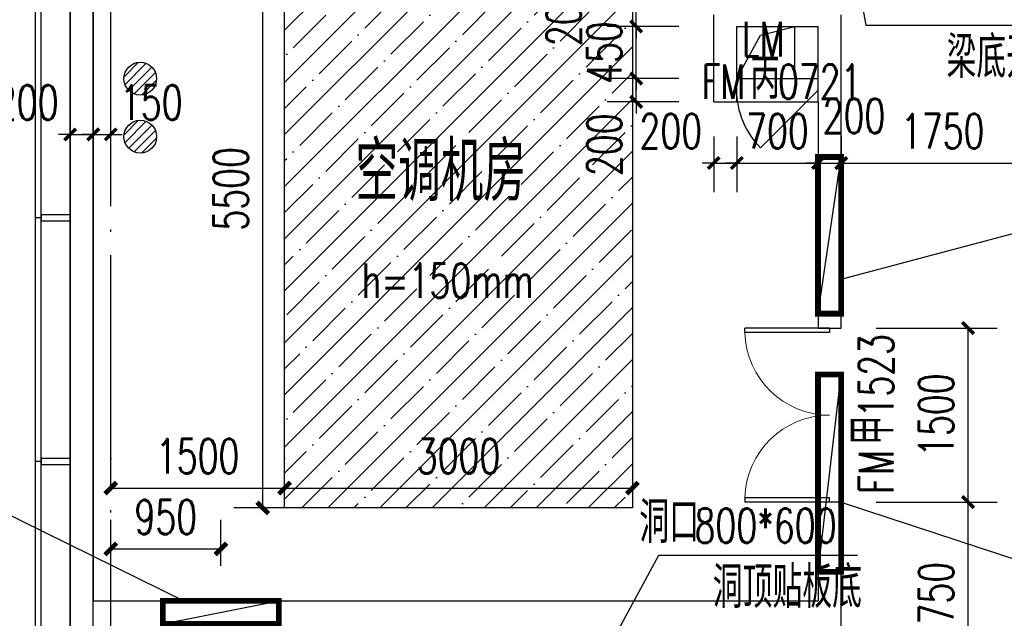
# Model space of a CAD drawing. Extents: x 797781 to 1255204, y 21234 to 1024248.
# Tile 233 of 256: x 895723 to 904215, y 287671 to 292830. Entities that reach past the tile are written whole.
import ezdxf

# ---------------------------------------------------------------- set-up
doc = ezdxf.new("R2010")
doc.units = 0
doc.header["$LTSCALE"] = 1000
doc.header["$MEASUREMENT"] = 0
doc.linetypes.add('230303生产综合楼-平面图_t8$0$DOTE', pattern=[2.42, 2, -0.2, 0.02, -0.2])
for name, color, linetype in [('230303生产综合楼-平面图_t8$0$3T_WOOD', 21, 'Continuous'), ('230303生产综合楼-平面图_t8$0$CURTWALL', 4, 'Continuous'), ('230303生产综合楼-平面图_t8$0$DIM_LEAD', 3, 'Continuous'), ('230303生产综合楼-平面图_t8$0$DOOR_FIRE', 4, 'Continuous'), ('230303生产综合楼-平面图_t8$0$DOOR_FIRE_TEXT', 7, 'Continuous'), ('230303生产综合楼-平面图_t8$0$DOTE', 1, '230303生产综合楼-平面图_t8$0$DOTE'), ('230303生产综合楼-平面图_t8$0$H-楼板留洞', 6, 'Continuous'), ('230303生产综合楼-平面图_t8$0$PUB_DIM', 3, 'Continuous'), ('230303生产综合楼-平面图_t8$0$PUB_HATCH', 8, 'Continuous'), ('230303生产综合楼-平面图_t8$0$PUB_TEXT', 7, 'Continuous'), ('230303生产综合楼-平面图_t8$0$WALL', 40, 'Continuous'), ('230303生产综合楼-平面图_t8$0$WINDOW_TEXT', 7, 'Continuous'), ('230303生产综合楼-平面图_t8$0$板洞', 6, 'Continuous'), ('A-暖通提建筑洞口', 1, 'Continuous'), ('DIM_LEAD', 3, 'Continuous'), ('DUCT-新风设备标注', 3, 'Continuous'), ('EQUIP_地漏', 7, 'Continuous'), ('PUB_DIM', 3, 'Continuous'), ('PUB_HATCH', 8, 'Continuous'), ('PUB_TEXT', 7, 'Continuous'), ('WINDOW', 4, 'Continuous')]:
    doc.layers.add(name, color=color, linetype=linetype)
doc.styles.add('230303生产综合楼-平面图_t8$0$_TCH_DIM', font='SIMPLEX', dxfattribs={"bigfont": 'GBCBIG'})
doc.styles.add('230303生产综合楼-平面图_T8$0$_TCH_DIM_T3', font='SIMPLEX', dxfattribs={"width": 0.705882, "bigfont": 'GBCBIG'})
doc.styles.add('230303生产综合楼-平面图_t8$0$_TCH_WINDOW', font='SIMPLEX', dxfattribs={"height": 3.5, "bigfont": 'GBCBIG'})
doc.styles.add('_TCH_DIM_T3', font='SIMPLEX', dxfattribs={"width": 0.705882, "bigfont": 'GBCBIG'})
doc.dimstyles.new('230303生产综合楼-平面图_T8$0$_TCH_ARCH&&100', dxfattribs={"dimtxt": 297.5, "dimasz": 100, "dimexe": 250, "dimexo": 300, "dimgap": 126.25, "dimtad": 1, "dimdec": 0, "dimzin": 0, "dimdsep": 46, "dimtxsty": '230303生产综合楼-平面图_T8$0$_TCH_DIM_T3', "dimblk": '230303生产综合楼-平面图_t8$0$_ArchTick', "dimcen": 0.09, "dimclrt": 7, "dimazin": 2, "dimtfac": 1, "dimtdec": 0, "dimtix": 1, "dimtmove": 2, "dimatfit": 3, "dimfxl": 1, "dimtolj": 1, "dimtzin": 0, "dimarcsym": 0})
doc.dimstyles.new('_TCH_ARCH&&100', dxfattribs={"dimtxt": 297.5, "dimasz": 100, "dimexe": 250, "dimexo": 300, "dimgap": 126.25, "dimtad": 1, "dimdec": 0, "dimzin": 0, "dimdsep": 46, "dimtxsty": '_TCH_DIM_T3', "dimblk": 'ARCHTICK', "dimcen": 0.09, "dimclrt": 7, "dimazin": 2, "dimtfac": 1, "dimtdec": 0, "dimtix": 1, "dimtmove": 2, "dimatfit": 3, "dimfxl": 1, "dimtolj": 1, "dimtzin": 0, "dimarcsym": 0})

# ---------------------------------------------------------------- blocks, each defined once
blk = doc.blocks.new('_ArchTick')
at = {"color": 0, "linetype": 'ByBlock', "const_width": 0.4}
blk.add_lwpolyline([(-0.5, -0.5), (0.5, 0.5)], dxfattribs=at)
blk = doc.blocks.new('*D6659')
at = {"layer": 'Defpoints', "color": 0, "transparency": 16777216}
for p in [(636809.1, 285211), (635859.1, 284763.9), (636809.1, 284763.9)]:
    blk.add_point(p, dxfattribs=at)
at = {"layer": 'PUB_DIM', "color": 0, "lineweight": -2, "transparency": 16777216}
for p, q in [((635859.1, 285063.9), (635859.1, 285461)), ((636809.1, 285063.9), (636809.1, 285461)), ((635859.1, 285211), (636809.1, 285211))]:
    blk.add_line(p, q, dxfattribs=at)
at = {"layer": 'PUB_DIM', "color": 0, "lineweight": -2, "transparency": 16777216, "xscale": 100, "yscale": 100, "zscale": 100, "rotation": 180}
blk.add_blockref('_ArchTick', (635859.1, 285211), dxfattribs=at)
at = {"layer": 'PUB_DIM', "color": 0, "lineweight": -2, "transparency": 16777216, "xscale": 100, "yscale": 100, "zscale": 100}
blk.add_blockref('_ArchTick', (636809.1, 285211), dxfattribs=at)
at = {"layer": 'PUB_DIM', "color": 7, "transparency": 16777216, "insert": (636334.1, 285486), "char_height": 297.5, "attachment_point": 5, "style": '_TCH_DIM_T3'}
blk.add_mtext('\\A1;950', dxfattribs=at)
blk = doc.blocks.new('$TwtSys$00000141')
for p, q in [((-94.2, 7.7), (-10.1, 91.8)), ((-94.2, 7.7), (-10.1, 91.8)), ((-87.2, -35.1), (35.1, 87.2)), ((-87.2, -35.1), (35.1, 87.2)), ((-66.5, -66.5), (66.5, 66.5)), ((-66.5, -66.5), (66.5, 66.5)), ((-32.4, -87.1), (87.6, 32.9)), ((-32.4, -87.1), (87.6, 32.9)), ((11.4, -92.3), (92.3, -11.4)), ((11.4, -92.3), (92.3, -11.4))]:
    blk.add_line(p, q)
blk.add_circle((0, 0), 94)
blk.add_circle((0, 0), 94)
blk = doc.blocks.new('2FDL')
at = {"layer": 'EQUIP_地漏', "xscale": 1.5, "yscale": 1.5, "zscale": 1.5, "rotation": 180.0000000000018}
for p in [(1137787.5, 18674.5), (1137787.5, 18174.5)]:
    blk.add_blockref('$TwtSys$00000141', p, dxfattribs=at)
blk = doc.blocks.new('230303生产综合楼-平面图_t8$0$2FNTD')
at = {"layer": '230303生产综合楼-平面图_t8$0$DIM_LEAD'}
for p, q in [((511962.6, 95778.4), (512173.8, 94605.6)), ((512173.8, 94605.6), (513888.4, 94605.6))]:
    blk.add_line(p, q, dxfattribs=at)
at = {"layer": 'DIM_LEAD'}
for p, q in [((509687.6, 88743.7), (510388.4, 90037.3)), ((510388.4, 90037.3), (512103, 90037.3))]:
    blk.add_line(p, q, dxfattribs=at)
at = {"layer": '230303生产综合楼-平面图_t8$0$PUB_TEXT', "style": '230303生产综合楼-平面图_t8$0$_TCH_DIM'}
blk.add_text('梁底开洞', height=357.45, dxfattribs=at).set_placement((512871.2, 94150.6))
at = {"layer": 'PUB_TEXT', "style": '230303生产综合楼-平面图_t8$0$_TCH_DIM'}
for s, p in [('洞口', (510221.5, 90142.3)), ('洞顶贴板底', (510855, 89582.3))]:
    blk.add_text(s, height=357.45, dxfattribs=at).set_placement(p)
at = {"layer": 'PUB_TEXT', "style": '230303生产综合楼-平面图_t8$0$_TCH_DIM', "width": 0.705882}
blk.add_text('800*600', height=297.5, dxfattribs=at).set_placement((510698, 90142.3))
blk = doc.blocks.new('230303生产综合楼-平面图_t8$0$2WLGJ')
at = {"layer": '230303生产综合楼-平面图_t8$0$3T_WOOD'}
for points in [[(1023385.2, 90946.2), (1023335.2, 90946.2)], [(1023385.2, 88846.2), (1023335.2, 88846.2)]]:
    blk.add_lwpolyline(points, dxfattribs=at)
for points in [[(1023385.2, 90971.2), (1023385.2, 90921.2), (1023635.2, 90921.2), (1023635.2, 90971.2)], [(1023385.2, 88871.2), (1023385.2, 88821.2), (1023635.2, 88821.2), (1023635.2, 88871.2)]]:
    blk.add_lwpolyline(points, close=True, dxfattribs=at)
blk = doc.blocks.new('$DorLib2D$00000114')
at = {"color": 0}
blk.add_line((0.5, 0), (-0.207, 0.707), dxfattribs=at)
blk.add_arc((0.5, 0), 1, 135, 180, dxfattribs=at)
blk = doc.blocks.new('*D2996')
at = {"layer": 'Defpoints', "color": 0, "transparency": 16777216}
for p in [(897818.9, 294121.6), (898304.8, 294121.6), (898304.8, 288621.6)]:
    blk.add_point(p, dxfattribs=at)
at = {"layer": 'PUB_DIM', "color": 0, "lineweight": -2, "transparency": 16777216}
for p, q in [((898004.8, 294121.6), (897568.9, 294121.6)), ((897818.9, 288621.6), (897818.9, 294121.6)), ((898004.8, 288621.6), (897568.9, 288621.6))]:
    blk.add_line(p, q, dxfattribs=at)
at = {"layer": 'PUB_DIM', "color": 0, "lineweight": -2, "transparency": 16777216, "xscale": 100, "yscale": 100, "zscale": 100}
for p, rotation in [((897818.9, 294121.6), 90), ((897818.9, 288621.6), 270)]:
    blk.add_blockref('_ArchTick', p, dxfattribs=dict(at, rotation=rotation))
at = {"layer": 'PUB_DIM', "color": 7, "transparency": 16777216, "insert": (897543.9, 291371.6), "char_height": 297.5, "attachment_point": 5, "rotation": 90, "style": '_TCH_DIM_T3'}
blk.add_mtext('\\A1;5500', dxfattribs=at)
blk = doc.blocks.new('*D2998')
at = {"layer": 'Defpoints', "color": 0, "transparency": 16777216}
for p in [(896508, 288750.7), (898007.5, 288792.7), (898007.5, 288750.7)]:
    blk.add_point(p, dxfattribs=at)
at = {"layer": 'PUB_DIM', "color": 0, "lineweight": -2, "transparency": 16777216}
for p, q in [((896508, 289050.7), (896508, 289042.7)), ((898007.5, 289050.7), (898007.5, 289042.7)), ((896508, 288792.7), (898007.5, 288792.7))]:
    blk.add_line(p, q, dxfattribs=at)
at = {"layer": 'PUB_DIM', "color": 0, "lineweight": -2, "transparency": 16777216, "xscale": 100, "yscale": 100, "zscale": 100, "rotation": 180}
blk.add_blockref('_ArchTick', (896508, 288792.7), dxfattribs=at)
at = {"layer": 'PUB_DIM', "color": 0, "lineweight": -2, "transparency": 16777216, "xscale": 100, "yscale": 100, "zscale": 100}
blk.add_blockref('_ArchTick', (898007.5, 288792.7), dxfattribs=at)
at = {"layer": 'PUB_DIM', "color": 7, "transparency": 16777216, "insert": (897257.8, 289067.7), "char_height": 297.5, "attachment_point": 5, "style": '_TCH_DIM_T3'}
blk.add_mtext('\\A1;1500', dxfattribs=at)
blk = doc.blocks.new('*D2999')
at = {"layer": 'Defpoints', "color": 0, "transparency": 16777216}
for p in [(898007.5, 288750.7), (901007.5, 288792.7), (901007.5, 288750.7)]:
    blk.add_point(p, dxfattribs=at)
at = {"layer": 'PUB_DIM', "color": 0, "lineweight": -2, "transparency": 16777216}
for p, q in [((898007.5, 289050.7), (898007.5, 289042.7)), ((901007.5, 289050.7), (901007.5, 289042.7)), ((898007.5, 288792.7), (901007.5, 288792.7))]:
    blk.add_line(p, q, dxfattribs=at)
at = {"layer": 'PUB_DIM', "color": 0, "lineweight": -2, "transparency": 16777216, "xscale": 100, "yscale": 100, "zscale": 100, "rotation": 180}
blk.add_blockref('_ArchTick', (898007.5, 288792.7), dxfattribs=at)
at = {"layer": 'PUB_DIM', "color": 0, "lineweight": -2, "transparency": 16777216, "xscale": 100, "yscale": 100, "zscale": 100}
blk.add_blockref('_ArchTick', (901007.5, 288792.7), dxfattribs=at)
at = {"layer": 'PUB_DIM', "color": 7, "transparency": 16777216, "insert": (899507.5, 289067.7), "char_height": 297.5, "attachment_point": 5, "style": '_TCH_DIM_T3'}
blk.add_mtext('\\A1;3000', dxfattribs=at)
blk = doc.blocks.new('230303生产综合楼-平面图_t8$0$_ArchTick')
at = {"color": 0, "linetype": 'ByBlock', "const_width": 0.3}
blk.add_lwpolyline([(-0.5, -0.5), (0.5, 0.5)], dxfattribs=at)
blk = doc.blocks.new('*D5119')
at = {"layer": '230303生产综合楼-平面图_t8$0$PUB_DIM', "color": 0, "lineweight": -2, "transparency": 16777216}
for p, q in [((896358, 292065), (896358, 292090.7)), ((896508, 292065), (896508, 292090.7)), ((896358, 291840.7), (896258, 291840.7)), ((896358, 291840.7), (896508, 291840.7)), ((896508, 291840.7), (896608, 291840.7))]:
    blk.add_line(p, q, dxfattribs=at)
at = {"layer": 'Defpoints', "color": 0, "transparency": 16777216}
for p in [(896508, 291840.7), (896358, 291765), (896508, 291765)]:
    blk.add_point(p, dxfattribs=at)
at = {"layer": '230303生产综合楼-平面图_t8$0$PUB_DIM', "color": 0, "lineweight": -2, "transparency": 16777216, "xscale": 100, "yscale": 100, "zscale": 100}
blk.add_blockref('230303生产综合楼-平面图_t8$0$_ArchTick', (896358, 291840.7), dxfattribs=at)
at = {"layer": '230303生产综合楼-平面图_t8$0$PUB_DIM', "color": 0, "lineweight": -2, "transparency": 16777216, "xscale": 100, "yscale": 100, "zscale": 100, "rotation": 180}
blk.add_blockref('230303生产综合楼-平面图_t8$0$_ArchTick', (896508, 291840.7), dxfattribs=at)
at = {"layer": '230303生产综合楼-平面图_t8$0$PUB_DIM', "color": 7, "transparency": 16777216, "insert": (896858, 292115.7), "char_height": 297.5, "attachment_point": 5, "style": '230303生产综合楼-平面图_T8$0$_TCH_DIM_T3'}
blk.add_mtext('\\A1;150', dxfattribs=at)
blk = doc.blocks.new('*D5120')
at = {"layer": '230303生产综合楼-平面图_t8$0$PUB_DIM', "color": 0, "lineweight": -2, "transparency": 16777216}
for p, q in [((896158, 292065), (896158, 292090.7)), ((896358, 292065), (896358, 292090.7)), ((896158, 291840.7), (896058, 291840.7)), ((896158, 291840.7), (896358, 291840.7)), ((896358, 291840.7), (896458, 291840.7))]:
    blk.add_line(p, q, dxfattribs=at)
at = {"layer": 'Defpoints', "color": 0, "transparency": 16777216}
for p in [(896358, 291840.7), (896158, 291765), (896358, 291765)]:
    blk.add_point(p, dxfattribs=at)
at = {"layer": '230303生产综合楼-平面图_t8$0$PUB_DIM', "color": 0, "lineweight": -2, "transparency": 16777216, "xscale": 100, "yscale": 100, "zscale": 100}
blk.add_blockref('230303生产综合楼-平面图_t8$0$_ArchTick', (896158, 291840.7), dxfattribs=at)
at = {"layer": '230303生产综合楼-平面图_t8$0$PUB_DIM', "color": 0, "lineweight": -2, "transparency": 16777216, "xscale": 100, "yscale": 100, "zscale": 100, "rotation": 180}
blk.add_blockref('230303生产综合楼-平面图_t8$0$_ArchTick', (896358, 291840.7), dxfattribs=at)
at = {"layer": '230303生产综合楼-平面图_t8$0$PUB_DIM', "color": 7, "transparency": 16777216, "insert": (895788, 292115.7), "char_height": 297.5, "attachment_point": 5, "style": '230303生产综合楼-平面图_T8$0$_TCH_DIM_T3'}
blk.add_mtext('\\A1;200', dxfattribs=at)
blk = doc.blocks.new('*D5245')
at = {"layer": '230303生产综合楼-平面图_t8$0$PUB_DIM', "color": 0, "lineweight": -2, "transparency": 16777216}
for p, q in [((901040, 292321.6), (901040, 292421.6)), ((901408, 292321.6), (900790, 292321.6)), ((901040, 292121.6), (901040, 292321.6)), ((901408, 292121.6), (900790, 292121.6)), ((901040, 292121.6), (901040, 292021.6))]:
    blk.add_line(p, q, dxfattribs=at)
at = {"layer": 'Defpoints', "color": 0, "transparency": 16777216}
for p in [(901040, 292321.6), (901708, 292321.6), (901708, 292121.6)]:
    blk.add_point(p, dxfattribs=at)
at = {"layer": '230303生产综合楼-平面图_t8$0$PUB_DIM', "color": 0, "lineweight": -2, "transparency": 16777216, "xscale": 100, "yscale": 100, "zscale": 100}
for p, rotation in [((901040, 292321.6), 270), ((901040, 292121.6), 90)]:
    blk.add_blockref('230303生产综合楼-平面图_t8$0$_ArchTick', p, dxfattribs=dict(at, rotation=rotation))
at = {"layer": '230303生产综合楼-平面图_t8$0$PUB_DIM', "color": 7, "transparency": 16777216, "insert": (900765, 291751.6), "char_height": 297.5, "attachment_point": 5, "rotation": 90, "style": '230303生产综合楼-平面图_T8$0$_TCH_DIM_T3'}
blk.add_mtext('\\A1;200', dxfattribs=at)
blk = doc.blocks.new('*D5246')
at = {"layer": '230303生产综合楼-平面图_t8$0$PUB_DIM', "color": 0, "lineweight": -2, "transparency": 16777216}
for p, q in [((901040, 292771.6), (901040, 292871.6)), ((901408, 292771.6), (900790, 292771.6)), ((901040, 292321.6), (901040, 292771.6)), ((901408, 292321.6), (900790, 292321.6)), ((901040, 292321.6), (901040, 292221.6))]:
    blk.add_line(p, q, dxfattribs=at)
at = {"layer": 'Defpoints', "color": 0, "transparency": 16777216}
for p in [(901040, 292771.6), (901708, 292771.6), (901708, 292321.6)]:
    blk.add_point(p, dxfattribs=at)
at = {"layer": '230303生产综合楼-平面图_t8$0$PUB_DIM', "color": 0, "lineweight": -2, "transparency": 16777216, "xscale": 100, "yscale": 100, "zscale": 100}
for p, rotation in [((901040, 292771.6), 270), ((901040, 292321.6), 90)]:
    blk.add_blockref('230303生产综合楼-平面图_t8$0$_ArchTick', p, dxfattribs=dict(at, rotation=rotation))
at = {"layer": '230303生产综合楼-平面图_t8$0$PUB_DIM', "color": 7, "transparency": 16777216, "insert": (900765, 292546.6), "char_height": 297.5, "attachment_point": 5, "rotation": 90, "style": '230303生产综合楼-平面图_T8$0$_TCH_DIM_T3'}
blk.add_mtext('\\A1;450', dxfattribs=at)
blk = doc.blocks.new('*D5247')
at = {"layer": '230303生产综合楼-平面图_t8$0$PUB_DIM', "color": 0, "lineweight": -2, "transparency": 16777216}
for p, q in [((901040, 292971.6), (901040, 293071.6)), ((901408, 292971.6), (900790, 292971.6)), ((901040, 292771.6), (901040, 292971.6)), ((901408, 292771.6), (900790, 292771.6)), ((901040, 292771.6), (901040, 292671.6))]:
    blk.add_line(p, q, dxfattribs=at)
at = {"layer": 'Defpoints', "color": 0, "transparency": 16777216}
for p in [(901040, 292971.6), (901708, 292971.6), (901708, 292771.6)]:
    blk.add_point(p, dxfattribs=at)
at = {"layer": '230303生产综合楼-平面图_t8$0$PUB_DIM', "color": 0, "lineweight": -2, "transparency": 16777216, "xscale": 100, "yscale": 100, "zscale": 100}
for p, rotation in [((901040, 292971.6), 270), ((901040, 292771.6), 90)]:
    blk.add_blockref('230303生产综合楼-平面图_t8$0$_ArchTick', p, dxfattribs=dict(at, rotation=rotation))
at = {"layer": '230303生产综合楼-平面图_t8$0$PUB_DIM', "color": 7, "transparency": 16777216, "insert": (900415, 292871.6), "char_height": 297.5, "attachment_point": 5, "rotation": 90, "style": '230303生产综合楼-平面图_T8$0$_TCH_DIM_T3'}
blk.add_mtext('\\A1;200', dxfattribs=at)
blk = doc.blocks.new('*D5253')
at = {"layer": '230303生产综合楼-平面图_t8$0$PUB_DIM', "color": 0, "lineweight": -2, "transparency": 16777216}
for p, q in [((901708, 291821.6), (901708, 291344.6)), ((901908, 291821.6), (901908, 291344.6)), ((901708, 291594.6), (901608, 291594.6)), ((901708, 291594.6), (901908, 291594.6)), ((901908, 291594.6), (902008, 291594.6))]:
    blk.add_line(p, q, dxfattribs=at)
at = {"layer": 'Defpoints', "color": 0, "transparency": 16777216}
for p in [(901708, 292121.6), (901908, 292121.6), (901908, 291594.6)]:
    blk.add_point(p, dxfattribs=at)
at = {"layer": '230303生产综合楼-平面图_t8$0$PUB_DIM', "color": 0, "lineweight": -2, "transparency": 16777216, "xscale": 100, "yscale": 100, "zscale": 100}
blk.add_blockref('230303生产综合楼-平面图_t8$0$_ArchTick', (901708, 291594.6), dxfattribs=at)
at = {"layer": '230303生产综合楼-平面图_t8$0$PUB_DIM', "color": 0, "lineweight": -2, "transparency": 16777216, "xscale": 100, "yscale": 100, "zscale": 100, "rotation": 180}
blk.add_blockref('230303生产综合楼-平面图_t8$0$_ArchTick', (901908, 291594.6), dxfattribs=at)
at = {"layer": '230303生产综合楼-平面图_t8$0$PUB_DIM', "color": 7, "transparency": 16777216, "insert": (901338, 291869.6), "char_height": 297.5, "attachment_point": 5, "style": '230303生产综合楼-平面图_T8$0$_TCH_DIM_T3'}
blk.add_mtext('\\A1;200', dxfattribs=at)
blk = doc.blocks.new('*D5254')
at = {"layer": '230303生产综合楼-平面图_t8$0$PUB_DIM', "color": 0, "lineweight": -2, "transparency": 16777216}
for p, q in [((901908, 291821.6), (901908, 291344.6)), ((902608, 291821.6), (902608, 291344.6)), ((901908, 291594.6), (901808, 291594.6)), ((901908, 291594.6), (902608, 291594.6)), ((902608, 291594.6), (902708, 291594.6))]:
    blk.add_line(p, q, dxfattribs=at)
at = {"layer": 'Defpoints', "color": 0, "transparency": 16777216}
for p in [(901908, 292121.6), (902608, 292121.6), (902608, 291594.6)]:
    blk.add_point(p, dxfattribs=at)
at = {"layer": '230303生产综合楼-平面图_t8$0$PUB_DIM', "color": 0, "lineweight": -2, "transparency": 16777216, "xscale": 100, "yscale": 100, "zscale": 100}
blk.add_blockref('230303生产综合楼-平面图_t8$0$_ArchTick', (901908, 291594.6), dxfattribs=at)
at = {"layer": '230303生产综合楼-平面图_t8$0$PUB_DIM', "color": 0, "lineweight": -2, "transparency": 16777216, "xscale": 100, "yscale": 100, "zscale": 100, "rotation": 180}
blk.add_blockref('230303生产综合楼-平面图_t8$0$_ArchTick', (902608, 291594.6), dxfattribs=at)
at = {"layer": '230303生产综合楼-平面图_t8$0$PUB_DIM', "color": 7, "transparency": 16777216, "insert": (902258, 291869.6), "char_height": 297.5, "attachment_point": 5, "style": '230303生产综合楼-平面图_T8$0$_TCH_DIM_T3'}
blk.add_mtext('\\A1;700', dxfattribs=at)
blk = doc.blocks.new('*D5255')
at = {"layer": '230303生产综合楼-平面图_t8$0$PUB_DIM', "color": 0, "lineweight": -2, "transparency": 16777216}
for p, q in [((902608, 291821.6), (902608, 291344.6)), ((902808, 291821.6), (902808, 291344.6)), ((902608, 291594.6), (902508, 291594.6)), ((902608, 291594.6), (902808, 291594.6)), ((902808, 291594.6), (902908, 291594.6))]:
    blk.add_line(p, q, dxfattribs=at)
at = {"layer": 'Defpoints', "color": 0, "transparency": 16777216}
for p in [(902608, 292121.6), (902808, 292121.6), (902808, 291594.6)]:
    blk.add_point(p, dxfattribs=at)
at = {"layer": '230303生产综合楼-平面图_t8$0$PUB_DIM', "color": 0, "lineweight": -2, "transparency": 16777216, "xscale": 100, "yscale": 100, "zscale": 100}
blk.add_blockref('230303生产综合楼-平面图_t8$0$_ArchTick', (902608, 291594.6), dxfattribs=at)
at = {"layer": '230303生产综合楼-平面图_t8$0$PUB_DIM', "color": 0, "lineweight": -2, "transparency": 16777216, "xscale": 100, "yscale": 100, "zscale": 100, "rotation": 180}
blk.add_blockref('230303生产综合楼-平面图_t8$0$_ArchTick', (902808, 291594.6), dxfattribs=at)
at = {"layer": '230303生产综合楼-平面图_t8$0$PUB_DIM', "color": 7, "transparency": 16777216, "insert": (902918.3, 292000.2), "char_height": 297.5, "attachment_point": 5, "style": '230303生产综合楼-平面图_T8$0$_TCH_DIM_T3'}
blk.add_mtext('\\A1;200', dxfattribs=at)
blk = doc.blocks.new('*D5256')
at = {"layer": '230303生产综合楼-平面图_t8$0$PUB_DIM', "color": 0, "lineweight": -2, "transparency": 16777216}
for p, q in [((902808, 291821.6), (902808, 291344.6)), ((904558, 291821.6), (904558, 291344.6)), ((902808, 291594.6), (904558, 291594.6))]:
    blk.add_line(p, q, dxfattribs=at)
at = {"layer": 'Defpoints', "color": 0, "transparency": 16777216}
for p in [(902808, 292121.6), (904558, 292121.6), (904558, 291594.6)]:
    blk.add_point(p, dxfattribs=at)
at = {"layer": '230303生产综合楼-平面图_t8$0$PUB_DIM', "color": 0, "lineweight": -2, "transparency": 16777216, "xscale": 100, "yscale": 100, "zscale": 100, "rotation": 180}
blk.add_blockref('230303生产综合楼-平面图_t8$0$_ArchTick', (902808, 291594.6), dxfattribs=at)
at = {"layer": '230303生产综合楼-平面图_t8$0$PUB_DIM', "color": 0, "lineweight": -2, "transparency": 16777216, "xscale": 100, "yscale": 100, "zscale": 100}
blk.add_blockref('230303生产综合楼-平面图_t8$0$_ArchTick', (904558, 291594.6), dxfattribs=at)
at = {"layer": '230303生产综合楼-平面图_t8$0$PUB_DIM', "color": 7, "transparency": 16777216, "insert": (903683, 291869.6), "char_height": 297.5, "attachment_point": 5, "style": '230303生产综合楼-平面图_T8$0$_TCH_DIM_T3'}
blk.add_mtext('\\A1;1750', dxfattribs=at)
blk = doc.blocks.new('*D5261')
at = {"layer": '230303生产综合楼-平面图_t8$0$PUB_DIM', "color": 0, "lineweight": -2, "transparency": 16777216}
for p, q in [((903108, 290171.6), (904152.3, 290171.6)), ((903902.3, 288671.6), (903902.3, 290171.6)), ((903108, 288671.6), (904152.3, 288671.6))]:
    blk.add_line(p, q, dxfattribs=at)
at = {"layer": 'Defpoints', "color": 0, "transparency": 16777216}
for p in [(902808, 290171.6), (903902.3, 290171.6), (902808, 288671.6)]:
    blk.add_point(p, dxfattribs=at)
at = {"layer": '230303生产综合楼-平面图_t8$0$PUB_DIM', "color": 0, "lineweight": -2, "transparency": 16777216, "xscale": 100, "yscale": 100, "zscale": 100}
for p, rotation in [((903902.3, 290171.6), 90), ((903902.3, 288671.6), 270)]:
    blk.add_blockref('230303生产综合楼-平面图_t8$0$_ArchTick', p, dxfattribs=dict(at, rotation=rotation))
at = {"layer": '230303生产综合楼-平面图_t8$0$PUB_DIM', "color": 7, "transparency": 16777216, "insert": (903627.3, 289421.6), "char_height": 297.5, "attachment_point": 5, "rotation": 90, "style": '230303生产综合楼-平面图_T8$0$_TCH_DIM_T3'}
blk.add_mtext('\\A1;1500', dxfattribs=at)
blk = doc.blocks.new('*D5262')
at = {"layer": '230303生产综合楼-平面图_t8$0$PUB_DIM', "color": 0, "lineweight": -2, "transparency": 16777216}
for p, q in [((903108, 288671.6), (904152.3, 288671.6)), ((903902.3, 286921.6), (903902.3, 288671.6)), ((903108, 286921.6), (904152.3, 286921.6))]:
    blk.add_line(p, q, dxfattribs=at)
at = {"layer": 'Defpoints', "color": 0, "transparency": 16777216}
for p in [(902808, 288671.6), (903902.3, 288671.6), (902808, 286921.6)]:
    blk.add_point(p, dxfattribs=at)
at = {"layer": '230303生产综合楼-平面图_t8$0$PUB_DIM', "color": 0, "lineweight": -2, "transparency": 16777216, "xscale": 100, "yscale": 100, "zscale": 100}
for p, rotation in [((903902.3, 288671.6), 90), ((903902.3, 286921.6), 270)]:
    blk.add_blockref('230303生产综合楼-平面图_t8$0$_ArchTick', p, dxfattribs=dict(at, rotation=rotation))
at = {"layer": '230303生产综合楼-平面图_t8$0$PUB_DIM', "color": 7, "transparency": 16777216, "insert": (903627.3, 287796.6), "char_height": 297.5, "attachment_point": 5, "rotation": 90, "style": '230303生产综合楼-平面图_T8$0$_TCH_DIM_T3'}
blk.add_mtext('\\A1;1750', dxfattribs=at)
blk = doc.blocks.new('230303生产综合楼-平面图_t8$0$$DorLib2D$00000002')
for p, q in [((-0.5, 0), (-0.5, 0.4875)), ((-0.475, 0.4875), (-0.5, 0.4875)), ((-0.475, 0), (-0.475, 0.4875)), ((0.475, 0), (0.475, 0.4875)), ((0.475, 0.4875), (0.5, 0.4875)), ((0.5, 0), (0.5, 0.4875)), ((-0.5, 0), (-0.475, 0)), ((0.5, 0), (0.475, 0))]:
    blk.add_line(p, q)
at = {"lineweight": 13}
for centre, start, end in [((-0.4875, 0), 0, 88.5307), ((0.4875, 0), 91.4693, 180)]:
    blk.add_arc(centre, 0.4875, start, end, dxfattribs=at)
blk = doc.blocks.new('2FND22')
at = {"layer": 'A-暖通提建筑洞口', "const_width": 50}
for points in [[(641959.1, 288588.9), (642159.1, 288588.9), (642159.1, 287238.9), (641959.1, 287238.9)], [(641959.1, 286713.9), (642159.1, 286713.9), (642159.1, 285013.9), (641959.1, 285013.9)], [(636309.1, 284763.9), (637309.1, 284763.9), (637309.1, 284563.9), (636309.1, 284563.9)]]:
    blk.add_lwpolyline(points, close=True, dxfattribs=at)
at = {"layer": 'A-暖通提建筑洞口'}
for points in [[(641959.1, 287238.9), (642159.1, 288588.9)], [(641959.1, 285013.9), (642159.1, 286713.9)], [(636309.1, 284563.9), (637309.1, 284763.9)]]:
    blk.add_lwpolyline(points, dxfattribs=at)
at = {"layer": 'DIM_LEAD'}
for p, q in [((642159.1, 287534.7), (646036.5, 288565.4)), ((636509.1, 284752), (634411.4, 285785.7)), ((636509.1, 284752), (634411.4, 285785.7)), ((642159.1, 285613.9), (646036.5, 284340.6))]:
    blk.add_line(p, q, dxfattribs=at)
at = {"layer": 'PUB_DIM'}
dim = blk.add_aligned_dim(p1=(635859.1, 284763.9), p2=(636809.1, 284763.9), distance=447.1, dimstyle='_TCH_ARCH&&100', dxfattribs=at)
dim.commit()
dim.dimension.update_dxf_attribs({"geometry": '*D6659', "text_midpoint": (636334.1, 285486)})

msp = doc.modelspace()

# ---------------------------------------------------------------- hatches: boundary and pattern name
at = {"layer": 'PUB_HATCH'}
h = msp.add_hatch(dxfattribs=at)
h.set_pattern_fill('ANSI35', color=256, scale=100)
h.set_pattern_definition([(45, (0, 0), (-224.5064, 224.5064), []), (45, (224.5, 0), (-224.5064, 224.5064), [396.875, -79.375, 0, -79.375])])
h.paths.add_polyline_path([(901007.5, 294121.6), (901007.5, 288621.6), (898007.5, 288621.6), (898007.5, 294121.6)])

# ---------------------------------------------------------------- linework, layer by layer
at = {"layer": '230303生产综合楼-平面图_t8$0$CURTWALL'}
for points in [[(895858, 298621.6), (963708, 298621.6), (989558, 295941.7), (989558, 268921.6), (921708, 268921.6), (895858, 271601.4)], [(895908, 298571.6), (963705.4, 298571.6), (989508, 295896.6), (989508, 268971.6), (921710.6, 268971.6), (895908, 271646.5)], [(896158, 298321.6), (963692.5, 298321.6), (989258, 295671.2), (989258, 269221.6), (921723.5, 269221.6), (896158, 271872)]]:
    msp.add_lwpolyline(points, close=True, dxfattribs=at)
at = {"layer": '230303生产综合楼-平面图_t8$0$DOTE'}
msp.add_line((896508, 267021.6), (896508, 298621.6), dxfattribs=at)
at = {"layer": '230303生产综合楼-平面图_t8$0$H-楼板留洞'}
msp.add_lwpolyline([(902408, 292321.6), (902408, 292771.6)], dxfattribs=at)
at = {"layer": '230303生产综合楼-平面图_t8$0$PUB_HATCH', "color": 8}
msp.add_lwpolyline([(896358, 286950.1), (896358, 298121.6), (963682.2, 298121.6), (989058, 295490.8), (989058, 284821.6)], dxfattribs=at)
at = {"layer": '230303生产综合楼-平面图_t8$0$WALL'}
for p, q in [((896158, 294921.6), (896158, 287721.6)), ((896358, 294921.6), (896358, 287821.6)), ((901708, 292121.6), (901708, 292871.6)), ((902808, 292221.6), (902808, 292871.6)), ((901908, 292771.6), (902608, 292771.6)), ((901908, 292321.6), (901908, 292771.6)), ((902608, 292321.6), (902608, 292771.6)), ((901908, 292121.6), (901908, 292321.6)), ((902608, 292121.6), (902608, 292321.6)), ((902808, 290171.6), (902808, 292221.6)), ((901708, 292121.6), (901908, 292121.6)), ((902608, 292121.6), (902608, 290171.6)), ((902608, 290171.6), (902808, 290171.6)), ((902808, 288671.6), (902608, 288671.6)), ((902608, 288671.6), (902608, 287821.6)), ((902808, 287721.6), (902808, 288671.6)), ((896358, 287821.6), (899508, 287821.6)), ((899508, 287821.6), (902608, 287821.6)), ((896158, 287721.6), (896158, 287321.6)), ((902808, 286921.6), (902808, 287721.6))]:
    msp.add_line(p, q, dxfattribs=at)
at = {"layer": '230303生产综合楼-平面图_t8$0$板洞'}
msp.add_lwpolyline([(901908, 292321.6), (902112.7, 292696.6), (902408, 292771.6)], dxfattribs=at)
at = {"layer": 'DUCT-新风设备标注'}
msp.add_lwpolyline([(901007.5, 294121.6), (901007.5, 288621.6), (898007.5, 288621.6), (898007.5, 294121.6)], close=True, dxfattribs=at)
at = {"layer": 'WINDOW'}
for p, q in [((901908, 292321.6), (902608, 292321.6)), ((901908, 292121.6), (902608, 292121.6))]:
    msp.add_line(p, q, dxfattribs=at)

# ---------------------------------------------------------------- block references
for name, p in [('230303生产综合楼-平面图_t8$0$2WLGJ', (-127477.2, 200175.3)), ('230303生产综合楼-平面图_t8$0$2FNTD', (390845.4, 198177.9)), ('2FND22', (260648.9, 3057.7)), ('2FDL', (-241024.6, 273647))]:
    msp.add_blockref(name, p)
at = {"layer": '230303生产综合楼-平面图_t8$0$DOOR_FIRE', "xscale": 1500, "yscale": 1500, "zscale": 200, "rotation": 89.9999999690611}
msp.add_blockref('230303生产综合楼-平面图_t8$0$$DorLib2D$00000002', (902708, 289421.6), dxfattribs=at)
at = {"layer": 'WINDOW', "xscale": 700, "yscale": -700, "zscale": 700}
msp.add_blockref('$DorLib2D$00000114', (902258, 292221.6), dxfattribs=at)

# ---------------------------------------------------------------- texts
at = {"layer": '230303生产综合楼-平面图_t8$0$DOOR_FIRE_TEXT', "style": '230303生产综合楼-平面图_t8$0$_TCH_WINDOW', "width": 0.705882}
for s, p in [('1523', (903258, 289400.7)), ('FM', (903258, 288742.4))]:
    msp.add_text(s, height=297.5, rotation=90, dxfattribs=at).set_placement(p)
at = {"layer": '230303生产综合楼-平面图_t8$0$DOOR_FIRE_TEXT', "style": '230303生产综合楼-平面图_t8$0$_TCH_WINDOW'}
msp.add_text('甲', height=357.4, rotation=90, dxfattribs=at).set_placement((903258, 289162.4))
at = {"layer": '230303生产综合楼-平面图_t8$0$PUB_TEXT', "style": '230303生产综合楼-平面图_t8$0$_TCH_DIM', "width": 0.705882}
for s, p in [('LM', (901951, 292512.8)), ('h=150mm', (898671.8, 290431.6))]:
    msp.add_text(s, height=297.5, dxfattribs=at).set_placement(p)
at = {"layer": '230303生产综合楼-平面图_t8$0$PUB_TEXT', "style": '230303生产综合楼-平面图_t8$0$_TCH_DIM'}
msp.add_text('空调机房', height=510.64, dxfattribs=at).set_placement((898619, 291265.5))
at = {"layer": '230303生产综合楼-平面图_t8$0$WINDOW_TEXT', "style": '230303生产综合楼-平面图_t8$0$_TCH_WINDOW'}
msp.add_text('丙', height=357.4, dxfattribs=at).set_placement((902023.9, 292146.6))
at = {"layer": '230303生产综合楼-平面图_t8$0$WINDOW_TEXT', "style": '230303生产综合楼-平面图_t8$0$_TCH_WINDOW', "width": 0.705882}
for s, p in [('FM', (901603.9, 292146.6)), ('0721', (902262.2, 292146.6))]:
    msp.add_text(s, height=297.5, dxfattribs=at).set_placement(p)

# ---------------------------------------------------------------- dimensions: what is measured, and where the dimension line sits
at = {"layer": '230303生产综合楼-平面图_t8$0$PUB_DIM'}
for base, p1, p2, angle, picture, middle in [((901040, 292971.6), (901708, 292771.6), (901708, 292971.6), 90, '*D5247', (900415, 292871.6)), ((901040, 292321.6), (901708, 292121.6), (901708, 292321.6), 90, '*D5245', (900765, 291751.6)), ((896358, 291840.7), (896158, 291765), (896358, 291765), 0, '*D5120', (895788, 292115.7)), ((896508, 291840.7), (896358, 291765), (896508, 291765), 0, '*D5119', (896858, 292115.7)), ((901908, 291594.6), (901708, 292121.6), (901908, 292121.6), 0, '*D5253', (901338, 291869.6)), ((902808, 291594.6), (902608, 292121.6), (902808, 292121.6), 0, '*D5255', (902918.3, 292000.2))]:
    dim = msp.add_linear_dim(base=base, p1=p1, p2=p2, angle=angle, dimstyle='230303生产综合楼-平面图_T8$0$_TCH_ARCH&&100', dxfattribs=at)
    dim.commit()
    dim.dimension.update_dxf_attribs({"geometry": picture, "text_midpoint": middle, "dimtype": 161})
for p1, p2, distance, picture, middle in [((901708, 292321.6), (901708, 292771.6), 668, '*D5246', (900765, 292546.6)), ((901908, 292121.6), (902608, 292121.6), -527, '*D5254', (902258, 291869.6)), ((902808, 292121.6), (904558, 292121.6), -527, '*D5256', (903683, 291869.6)), ((902808, 288671.6), (902808, 290171.6), -1094.2, '*D5261', (903627.3, 289421.6)), ((902808, 286921.6), (902808, 288671.6), -1094.2, '*D5262', (903627.3, 287796.6))]:
    dim = msp.add_aligned_dim(p1=p1, p2=p2, distance=distance, dimstyle='230303生产综合楼-平面图_T8$0$_TCH_ARCH&&100', dxfattribs=at)
    dim.commit()
    dim.dimension.update_dxf_attribs({"geometry": picture, "text_midpoint": middle})
at = {"layer": 'PUB_DIM'}
for p1, p2, distance, picture, middle in [((898304.8, 288621.6), (898304.8, 294121.6), 485.9, '*D2996', (897543.9, 291371.6)), ((896508.0044, 288750.7002), (898007.5077, 288750.7002), 42.0266, '*D2998', (897257.7561, 289067.7268)), ((898007.5, 288750.7), (901007.5, 288750.7), 42, '*D2999', (899507.5, 289067.7))]:
    dim = msp.add_aligned_dim(p1=p1, p2=p2, distance=distance, dimstyle='_TCH_ARCH&&100', dxfattribs=at)
    dim.commit()
    dim.dimension.update_dxf_attribs({"geometry": picture, "text_midpoint": middle})

doc.saveas('drawing.dxf')
